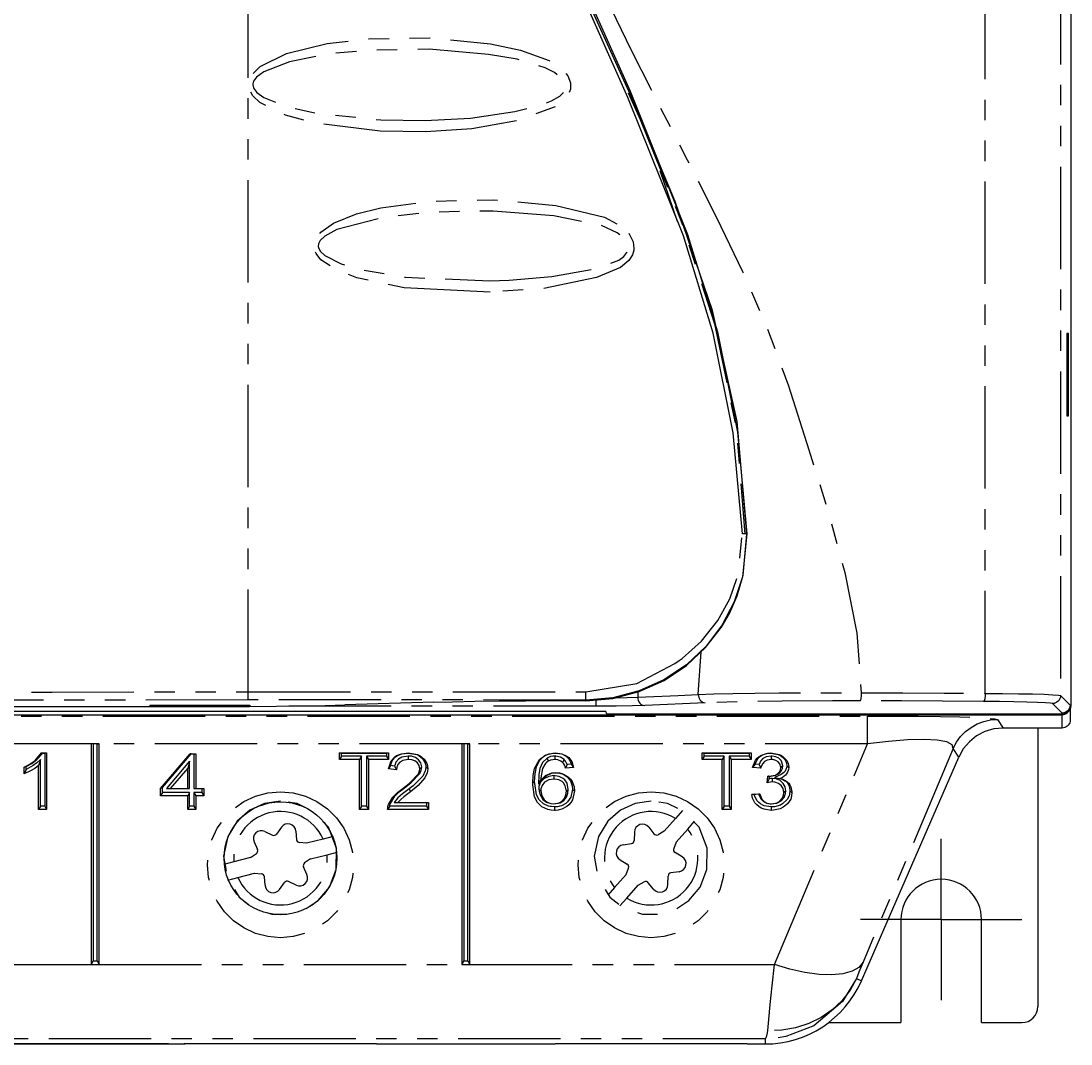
# Model space of a CAD drawing. Extents: x 31 to 367, y -51 to 345.
# Tile 5 of 11: x 93 to 159, y 124 to 187. Entities that reach past the tile are written whole.
import ezdxf

# ---------------------------------------------------------------- set-up
doc = ezdxf.new("R2010")
doc.units = 0
doc.header["$PDSIZE"] = -1
doc.linetypes.add('CENTERX2', pattern=[20.32, 12.7, -2.54, 2.54, -2.54])
doc.linetypes.add('PHANTOM', pattern=[12.7, 6.35, -1.27, 1.27, -1.27, 1.27, -1.27])
doc.layers.get('0').update_dxf_attribs({"linetype": 'CONTINUOUS'})
doc.styles.add('SLDTEXTSTYLE0', font='txt', dxfattribs={"width": 0.75})
doc.dimstyles.get("Standard").update_dxf_attribs({"dimtxt": 0.18, "dimasz": 0.18, "dimexe": 0.18, "dimexo": 0.0625, "dimgap": 0.09, "dimtad": 0, "dimtih": 1, "dimtoh": 1, "dimzin": 0, "dimcen": 0.09, "dimazin": 3, "dimtfac": 1, "dimtofl": 0, "dimtmove": 0, "dimatfit": 3})

# ---------------------------------------------------------------- blocks, each defined once
blk = doc.blocks.new('_CLOSED')
at = {"color": 0, "linetype": 'BYBLOCK'}
for p, q in [((-1, 0.166667), (0, 0)), ((-1, 0.166667), (-1, -0.166667)), ((0, 0), (-1, -0.166667)), ((0, 0), (-1, 0))]:
    blk.add_line(p, q, dxfattribs=at)
blk = doc.blocks.new('*D4')
at = {"color": 7}
for p, q in [((114.463, 326.852), (34.697, 326.852)), ((35.697, 123.805), (35.697, 326.852)), ((102.563, 123.805), (34.697, 123.805))]:
    blk.add_line(p, q, dxfattribs=at)
for p in [(115.463, 326.852), (103.563, 123.805)]:
    blk.add_point(p, dxfattribs=at)
at = {"xscale": 3, "yscale": 3}
for p, rotation in [((35.697, 326.852), 90), ((35.697, 123.805), 270)]:
    blk.add_blockref('_CLOSED', p, dxfattribs=dict(at, rotation=rotation))
at = {"color": 7, "linetype": 'CONTINUOUS', "style": 'SLDTEXTSTYLE0', "width": 0.75}
blk.add_text('203', height=3.5, rotation=90, dxfattribs=at).set_placement((34.197, 221.451))
blk = doc.blocks.new('SW_CENTERMARK2')
at = {"color": 7, "linetype": 'CENTERX2'}
for p, q in [((150.513, 134.029), (150.513, 136.529)), ((148.013, 131.529), (145.513, 131.529)), ((153.013, 131.529), (155.513, 131.529)), ((150.513, 129.029), (150.513, 126.529))]:
    blk.add_line(p, q, dxfattribs=at)
at = {"color": 7, "linetype": 'CONTINUOUS'}
for q in [(150.513, 134.029), (148.013, 131.529), (150.513, 129.029), (153.013, 131.529)]:
    blk.add_line((150.513, 131.529), q, dxfattribs=at)

msp = doc.modelspace()

# ---------------------------------------------------------------- linework, layer by layer
at = {"color": 7, "linetype": 'CONTINUOUS'}
for p, q in [((158.565, 305.829), (158.565, 144.828)), ((158.408, 167.881), (158.314, 167.881)), ((158.314, 167.881), (158.314, 162.776)), ((158.408, 162.776), (158.408, 167.881)), ((158.314, 162.776), (158.408, 162.776)), ((74.243, 144.748), (105.85, 144.748)), ((101.413, 144.828), (107.613, 144.828)), ((101.413, 144.828), (101.413, 144.792)), ((101.413, 144.792), (107.613, 144.792)), ((107.613, 144.828), (107.613, 144.792)), ((119.022, 145.013), (113.51, 144.841)), ((126.979, 145.107), (128.464, 145.105)), ((158.513, 144.737), (158.513, 143.91)), ((61.013, 144.237), (158.013, 144.237)), ((129.703, 144.433), (73.203, 144.433)), ((129.755, 144.276), (129.703, 144.433)), ((158.013, 144.276), (129.755, 144.276)), ((158.013, 143.41), (154.352, 143.41)), ((156.513, 143.41), (156.513, 126.129)), ((98.263, 142.423), (97.763, 142.423)), ((97.885, 142.418), (97.763, 142.423)), ((97.763, 142.423), (97.763, 128.745)), ((98.141, 142.418), (97.885, 142.418)), ((97.885, 142.418), (97.885, 128.961)), ((98.141, 142.418), (98.263, 142.423)), ((98.141, 128.961), (98.141, 142.418)), ((98.263, 128.745), (98.263, 142.423)), ((121.263, 142.423), (120.763, 142.423)), ((120.885, 142.418), (120.763, 142.423)), ((120.763, 142.423), (120.763, 128.745)), ((121.141, 142.418), (120.885, 142.418)), ((120.885, 142.418), (120.885, 128.961)), ((121.141, 142.418), (121.263, 142.423)), ((121.141, 128.961), (121.141, 142.418)), ((121.263, 128.745), (121.263, 142.423)), ((94.627, 141.45), (94.505, 141.085)), ((94.627, 138.56), (94.627, 141.45)), ((94.682, 141.861), (95.003, 141.861)), ((94.756, 141.856), (94.682, 141.861)), ((94.756, 141.856), (94.881, 141.856)), ((94.881, 141.856), (95.003, 141.861)), ((94.881, 141.856), (94.881, 138.56)), ((95.003, 141.861), (95.003, 138.344)), ((102.062, 139.652), (103.903, 141.816)), ((102.184, 139.72), (103.963, 141.811)), ((103.903, 141.816), (104.251, 141.816)), ((103.963, 141.811), (103.903, 141.816)), ((103.963, 141.811), (104.13, 141.811)), ((104.13, 141.811), (104.251, 141.816)), ((104.13, 141.811), (104.13, 139.647)), ((104.251, 141.816), (104.251, 139.652)), ((113.177, 141.861), (116.212, 141.861)), ((113.177, 141.455), (113.177, 141.861)), ((113.299, 141.856), (113.177, 141.861)), ((113.299, 141.672), (113.177, 141.455)), ((114.421, 141.455), (113.177, 141.455)), ((113.299, 141.856), (116.09, 141.856)), ((113.299, 141.672), (113.299, 141.856)), ((114.543, 141.672), (113.299, 141.672)), ((114.543, 141.672), (114.421, 141.455)), ((114.421, 138.344), (114.421, 141.455)), ((114.543, 138.56), (114.543, 141.672)), ((114.846, 141.672), (114.968, 141.455)), ((116.09, 141.672), (114.846, 141.672)), ((114.846, 141.672), (114.846, 138.56)), ((114.968, 141.455), (114.968, 138.344)), ((116.212, 141.455), (114.968, 141.455)), ((116.09, 141.856), (116.212, 141.861)), ((116.09, 141.856), (116.09, 141.672)), ((116.09, 141.672), (116.212, 141.455)), ((116.212, 141.861), (116.212, 141.455)), ((117.445, 141.672), (117.445, 141.455)), ((117.456, 141.856), (117.455, 141.861)), ((125.678, 141.496), (125.585, 141.462)), ((126.054, 141.549), (126.123, 141.351)), ((126.546, 141.672), (126.546, 141.455)), ((126.58, 141.856), (126.579, 141.861)), ((127.112, 141.455), (127.022, 141.275)), ((135.677, 141.861), (138.712, 141.861)), ((135.677, 141.455), (135.677, 141.861)), ((135.799, 141.856), (135.677, 141.861)), ((135.799, 141.672), (135.677, 141.455)), ((136.921, 141.455), (135.677, 141.455)), ((135.799, 141.856), (138.59, 141.856)), ((135.799, 141.672), (135.799, 141.856)), ((137.043, 141.672), (135.799, 141.672)), ((137.043, 141.672), (136.921, 141.455)), ((136.921, 138.344), (136.921, 141.455)), ((137.043, 138.56), (137.043, 141.672)), ((137.346, 141.672), (137.346, 138.56)), ((137.346, 141.672), (137.468, 141.455)), ((138.59, 141.672), (137.346, 141.672)), ((137.468, 141.455), (137.468, 138.344)), ((138.712, 141.455), (137.468, 141.455)), ((138.59, 141.856), (138.712, 141.861)), ((138.59, 141.856), (138.59, 141.672)), ((138.59, 141.672), (138.712, 141.455)), ((138.712, 141.861), (138.712, 141.455)), ((139.945, 141.856), (139.946, 141.861)), ((139.96, 141.672), (139.962, 141.455)), ((145.562, 127.726), (151.602, 141.607)), ((93.732, 141.02), (93.61, 140.982)), ((93.61, 140.566), (93.61, 140.982)), ((93.732, 140.842), (93.61, 140.566)), ((93.732, 140.842), (93.732, 141.02)), ((94.505, 138.344), (94.505, 141.085)), ((103.876, 141.349), (102.429, 139.647)), ((103.754, 140.919), (102.677, 139.652)), ((103.876, 141.349), (103.754, 140.919)), ((103.754, 139.652), (103.754, 140.919)), ((103.876, 139.647), (103.876, 141.349)), ((116.349, 141.074), (116.212, 140.869)), ((116.709, 140.824), (116.212, 140.869)), ((116.596, 141.051), (116.349, 141.074)), ((116.596, 141.051), (116.709, 140.824)), ((118.274, 140.992), (118.152, 140.886)), ((118.527, 140.997), (118.649, 140.89)), ((127.293, 141.139), (127.202, 140.914)), ((127.699, 140.959), (127.202, 140.914)), ((127.557, 141.163), (127.293, 141.139)), ((127.557, 141.163), (127.699, 140.959)), ((138.96, 141.163), (138.811, 140.959)), ((139.309, 140.914), (138.811, 140.959)), ((139.212, 141.14), (138.96, 141.163)), ((139.212, 141.14), (139.309, 140.914)), ((140.674, 141.057), (140.552, 140.952)), ((140.928, 141.073), (141.05, 140.967)), ((125.284, 140.097), (125.162, 139.991)), ((125.531, 139.932), (125.659, 140.18)), ((126.465, 140.454), (126.465, 140.238)), ((126.603, 140.639), (126.602, 140.644)), ((139.702, 140.013), (139.753, 140.418)), ((139.825, 140.41), (139.825, 140.413)), ((139.825, 140.41), (139.862, 140.41)), ((139.843, 140.261), (139.862, 140.41)), ((140.024, 140.277), (140.024, 140.061)), ((140.168, 140.342), (140.521, 140.27)), ((102.184, 139.72), (102.062, 139.652)), ((102.062, 139.201), (102.062, 139.652)), ((102.184, 139.417), (102.184, 139.72)), ((102.429, 139.647), (102.677, 139.652)), ((102.429, 139.647), (103.876, 139.647)), ((102.677, 139.652), (103.754, 139.652)), ((103.876, 139.647), (103.754, 139.652)), ((104.13, 139.647), (104.251, 139.652)), ((104.13, 139.647), (104.627, 139.647)), ((104.251, 139.652), (104.749, 139.652)), ((104.627, 139.647), (104.749, 139.652)), ((104.627, 139.647), (104.627, 139.417)), ((104.749, 139.652), (104.749, 139.201)), ((117.186, 139.68), (117.109, 139.66)), ((117.495, 139.638), (117.573, 139.448)), ((125.537, 139.617), (125.659, 139.512)), ((127.373, 139.594), (127.251, 139.488)), ((127.627, 139.609), (127.749, 139.503)), ((140.873, 139.512), (140.751, 139.406)), ((141.127, 139.508), (141.249, 139.402)), ((102.184, 139.417), (102.062, 139.201)), ((103.754, 139.201), (102.062, 139.201)), ((103.876, 139.417), (102.184, 139.417)), ((103.876, 139.417), (103.754, 139.201)), ((103.754, 138.344), (103.754, 139.201)), ((103.876, 138.56), (103.876, 139.417)), ((104.627, 139.417), (104.13, 139.417)), ((104.13, 139.417), (104.13, 138.56)), ((104.13, 139.417), (104.251, 139.201)), ((104.251, 139.201), (104.251, 138.344)), ((104.749, 139.201), (104.251, 139.201)), ((104.627, 139.417), (104.749, 139.201)), ((116.558, 138.79), (116.801, 138.795)), ((116.558, 138.79), (118.577, 138.79)), ((116.801, 138.795), (118.699, 138.795)), ((118.577, 138.79), (118.699, 138.795)), ((118.577, 138.79), (118.577, 138.56)), ((118.699, 138.795), (118.699, 138.344)), ((138.761, 139.291), (139.259, 139.336)), ((138.9, 139.298), (138.761, 139.291)), ((138.9, 139.298), (139.165, 139.322)), ((139.165, 139.322), (139.259, 139.336)), ((94.627, 138.56), (94.505, 138.344)), ((95.003, 138.344), (94.505, 138.344)), ((94.881, 138.56), (94.627, 138.56)), ((94.881, 138.56), (95.003, 138.344)), ((103.876, 138.56), (103.754, 138.344)), ((104.251, 138.344), (103.754, 138.344)), ((104.13, 138.56), (103.876, 138.56)), ((104.13, 138.56), (104.251, 138.344)), ((114.543, 138.56), (114.421, 138.344)), ((114.968, 138.344), (114.421, 138.344)), ((114.846, 138.56), (114.543, 138.56)), ((114.846, 138.56), (114.968, 138.344)), ((116.289, 138.56), (116.162, 138.344)), ((118.699, 138.344), (116.162, 138.344)), ((116.329, 138.727), (116.214, 138.657)), ((118.577, 138.56), (116.289, 138.56)), ((118.577, 138.56), (118.699, 138.344)), ((126.484, 138.7), (126.484, 138.705)), ((126.523, 138.515), (126.522, 138.299)), ((134.456, 138.282), (134.03, 137.8)), ((137.043, 138.56), (136.921, 138.344)), ((137.468, 138.344), (136.921, 138.344)), ((137.346, 138.56), (137.043, 138.56)), ((137.346, 138.56), (137.468, 138.344)), ((139.969, 138.515), (139.969, 138.299)), ((139.986, 138.7), (139.987, 138.705)), ((134.03, 137.8), (133.322, 137)), ((134.779, 137.138), (135.205, 137.62)), ((108.542, 136.996), (109.012, 136.769)), ((109.566, 137.257), (109.261, 136.833)), ((110.471, 137.003), (110.51, 136.482)), ((131.473, 136.953), (131.459, 136.431)), ((132.364, 137.252), (132.689, 136.843)), ((133.322, 137), (132.941, 136.792)), ((134.071, 136.337), (134.779, 137.138)), ((107.869, 136.339), (108.084, 135.863)), ((111.122, 136.255), (110.69, 136.298)), ((112.157, 136.519), (111.122, 136.255)), ((112.78, 136.679), (112.157, 136.519)), ((130.772, 136.161), (131.289, 136.239)), ((134.071, 136.337), (133.913, 135.933)), ((107.656, 135.371), (108.015, 135.616)), ((111.369, 135.286), (112.404, 135.551)), ((112.404, 135.551), (113.028, 135.71)), ((134.44, 135.417), (133.994, 135.69)), ((106.621, 135.107), (105.998, 134.948)), ((107.656, 135.371), (106.621, 135.107)), ((111.369, 135.286), (111.01, 135.042)), ((130.586, 135.24), (131.031, 134.968)), ((106.868, 134.138), (107.904, 134.402)), ((107.904, 134.402), (108.336, 134.359)), ((111.156, 134.318), (110.941, 134.794)), ((130.954, 134.32), (130.246, 133.519)), ((130.954, 134.32), (131.113, 134.724)), ((133.553, 133.704), (133.566, 134.226)), ((134.253, 134.496), (133.736, 134.419)), ((106.245, 133.979), (106.868, 134.138)), ((108.555, 133.654), (108.515, 134.175)), ((109.459, 133.4), (109.764, 133.824)), ((110.484, 133.662), (110.013, 133.888)), ((130.996, 132.857), (131.703, 133.658)), ((131.703, 133.658), (132.085, 133.865)), ((132.662, 133.405), (132.336, 133.814)), ((130.246, 133.519), (129.82, 133.037)), ((130.57, 132.375), (130.996, 132.857)), ((148.013, 131.529), (148.013, 125.129)), ((153.013, 125.129), (153.013, 131.529)), ((97.885, 128.961), (97.763, 128.745)), ((97.763, 128.745), (98.263, 128.745)), ((97.885, 128.961), (98.141, 128.961)), ((98.141, 128.961), (98.263, 128.745)), ((120.885, 128.961), (120.763, 128.745)), ((120.763, 128.745), (121.263, 128.745)), ((120.885, 128.961), (121.141, 128.961)), ((121.141, 128.961), (121.263, 128.745)), ((143.519, 125.129), (148.013, 125.129)), ((153.013, 125.129), (155.513, 125.129)), ((92.463, 123.805), (103.563, 123.805)), ((115.463, 123.805), (103.563, 123.805)), ((115.463, 123.805), (126.563, 123.805)), ((138.463, 123.805), (126.563, 123.805)), ((138.463, 123.805), (139.58, 123.805))]:
    msp.add_line(p, q, dxfattribs=at)
at = {"color": 7, "linetype": 'PHANTOM'}
for p, q in [((153.243, 145.561), (153.243, 305.096)), ((157.917, 305.233), (157.917, 145.424)), ((107.513, 145.654), (107.513, 190.937)), ((134.156, 174.835), (133.064, 177.984)), ((135.432, 145.49), (135.622, 148.141)), ((107.513, 145.154), (107.513, 145.654)), ((131.685, 145.643), (131.678, 145.32)), ((157.917, 145.424), (158.513, 144.828)), ((129.077, 144.761), (109.012, 144.761)), ((128.464, 145.105), (128.45, 145.145)), ((129.077, 145.155), (129.077, 144.761)), ((135.864, 144.977), (132.111, 144.807)), ((158.013, 144.329), (157.417, 144.924)), ((158.565, 144.828), (158.513, 144.828)), ((73.092, 144.154), (145.934, 144.154)), ((145.934, 142.423), (145.934, 144.154)), ((158.013, 144.276), (158.013, 144.329)), ((158.013, 143.41), (158.013, 144.237)), ((154.004, 143.941), (154.352, 143.41)), ((97.763, 142.423), (73.092, 142.423)), ((120.763, 142.423), (98.263, 142.423)), ((145.934, 142.423), (121.263, 142.423)), ((140.164, 128.745), (145.934, 142.423)), ((151.254, 142.139), (145.664, 128.888)), ((151.602, 141.607), (151.254, 142.139)), ((78.861, 128.745), (97.763, 128.745)), ((98.263, 128.745), (120.763, 128.745)), ((121.263, 128.745), (140.164, 128.745)), ((145.249, 127.862), (145.562, 127.726)), ((139.58, 124.129), (79.445, 124.129)), ((139.58, 124.129), (139.58, 123.805))]:
    msp.add_line(p, q, dxfattribs=at)
at = {"color": 7, "linetype": 'CONTINUOUS', "flags": 128}
for points in [[(138.172, 155.449), (137.601, 161.719), (136.363, 167.913), (134.515, 173.936), (131.07, 182.538), (127.292, 191.011), (123.572, 199.504), (120.302, 208.165), (117.541, 217.151), (115.279, 226.3), (113.715, 235.568), (113.048, 244.909), (113.36, 254.687), (114.481, 264.428), (116.208, 274.074), (117.862, 281.455), (119.765, 288.776), (120.937, 292.414), (122.225, 296.029), (123.333, 299.675), (123.967, 303.408)], [(124.235, 303.39), (123.6, 299.645), (122.486, 295.986), (121.19, 292.36), (120.012, 288.71), (116.441, 274.028), (114.694, 264.399), (113.551, 254.675), (113.228, 244.912), (113.871, 235.892), (115.371, 226.941), (117.531, 218.101), (120.151, 209.409), (123.48, 200.446), (127.302, 191.666), (131.203, 182.912), (134.771, 174.031), (136.634, 167.981), (137.881, 161.758), (138.454, 155.458)], [(138.459, 155.441), (137.856, 162.42), (136.326, 169.308), (134.008, 176.079), (131.241, 182.689), (128.27, 189.222), (125.323, 195.764), (121.219, 206.244), (117.885, 217.015), (115.203, 227.994), (113.801, 236.428), (113.236, 244.909), (113.478, 253.434), (114.37, 261.996), (115.758, 270.532), (117.737, 279.834), (120.113, 289.049), (120.936, 291.925), (121.8, 294.79), (121.958, 295.281)], [(138.454, 155.458), (138.182, 152.782), (137.672, 151.241), (136.921, 149.808), (135.917, 148.482), (134.702, 147.334), (133.301, 146.397), (131.763, 145.707), (130.13, 145.287), (128.45, 145.145)], [(137.376, 150.524), (137.841, 151.609), (138.22, 152.9), (138.459, 155.441)], [(128.464, 145.105), (130.144, 145.247), (131.777, 145.667), (133.316, 146.358), (134.715, 147.292), (135.895, 148.397), (136.875, 149.664), (137.376, 150.524)], [(105.85, 144.748), (107.586, 144.752), (109.27, 144.763), (110.85, 144.783), (112.277, 144.809), (113.51, 144.841)], [(119.022, 145.013), (120.191, 145.044), (121.581, 145.07), (123.075, 145.089), (124.716, 145.102), (126.979, 145.107)], [(132.111, 144.807), (131.359, 144.783), (130.35, 144.767), (129.077, 144.761)], [(158.513, 144.828), (158.475, 144.637), (158.366, 144.475), (158.204, 144.367), (158.013, 144.329)], [(158.565, 144.828), (158.533, 144.645), (158.443, 144.483), (158.302, 144.358), (158.134, 144.29), (158.013, 144.276)], [(158.013, 144.237), (158.099, 144.245), (158.184, 144.267), (158.263, 144.304), (158.334, 144.354), (158.396, 144.416), (158.446, 144.487), (158.483, 144.566), (158.505, 144.65), (158.513, 144.737)], [(154.352, 143.41), (153.776, 143.354), (153.221, 143.188), (152.708, 142.919), (152.257, 142.556), (151.883, 142.113), (151.602, 141.607)], [(158.513, 143.91), (158.505, 143.823), (158.483, 143.739), (158.446, 143.66), (158.396, 143.588), (158.334, 143.527), (158.263, 143.477), (158.184, 143.44), (158.099, 143.417), (158.013, 143.41)], [(93.61, 140.982), (93.966, 141.169), (94.289, 141.403), (94.682, 141.861)], [(93.732, 141.02), (94.084, 141.214), (94.402, 141.453), (94.756, 141.856)], [(94.627, 141.45), (94.402, 141.254), (94.16, 141.074), (93.732, 140.842)], [(116.212, 140.869), (116.37, 141.367), (116.582, 141.604), (116.715, 141.694), (117.024, 141.814), (117.455, 141.861)], [(116.349, 141.074), (116.473, 141.413), (116.658, 141.624), (116.776, 141.704), (117.047, 141.81), (117.456, 141.856)], [(117.445, 141.672), (117.044, 141.602), (116.831, 141.477), (116.677, 141.294), (116.603, 141.091), (116.596, 141.051)], [(117.445, 141.455), (117.109, 141.401), (116.924, 141.299), (116.789, 141.144), (116.724, 140.973), (116.709, 140.824)], [(118.274, 140.992), (118.221, 141.244), (118.08, 141.441), (117.885, 141.578), (117.641, 141.655), (117.445, 141.672)], [(118.152, 140.886), (118.118, 141.074), (118.007, 141.244), (117.851, 141.363), (117.655, 141.434), (117.445, 141.455)], [(117.455, 141.861), (118.024, 141.765), (118.18, 141.689), (118.43, 141.482), (118.598, 141.199), (118.61, 141.162), (118.621, 141.125), (118.63, 141.087), (118.643, 141.011), (118.649, 140.89)], [(117.456, 141.856), (117.968, 141.772), (118.107, 141.706), (118.327, 141.527), (118.479, 141.279), (118.491, 141.246), (118.5, 141.211), (118.516, 141.142), (118.521, 141.107), (118.527, 140.997)], [(125.162, 139.991), (125.189, 140.466), (125.281, 140.907), (125.585, 141.462)], [(125.284, 140.097), (125.312, 140.573), (125.4, 140.991), (125.588, 141.384), (125.678, 141.496)], [(126.054, 141.549), (125.772, 141.261), (125.606, 140.899), (125.546, 140.506), (125.531, 139.932)], [(125.585, 141.462), (125.981, 141.746), (126.402, 141.853), (126.579, 141.861)], [(125.678, 141.496), (125.858, 141.653), (126.164, 141.8), (126.511, 141.854), (126.58, 141.856)], [(126.546, 141.672), (126.404, 141.663), (126.265, 141.634), (126.054, 141.549)], [(126.546, 141.455), (126.404, 141.445), (126.261, 141.411), (126.123, 141.351)], [(127.112, 141.455), (126.879, 141.608), (126.599, 141.67), (126.546, 141.672)], [(127.022, 141.275), (126.913, 141.358), (126.725, 141.435), (126.546, 141.455)], [(126.579, 141.861), (126.972, 141.81), (127.275, 141.672), (127.401, 141.571), (127.588, 141.323), (127.699, 140.959)], [(126.58, 141.856), (126.973, 141.799), (127.233, 141.667), (127.34, 141.573), (127.495, 141.346), (127.557, 141.163)], [(127.293, 141.139), (127.224, 141.303), (127.112, 141.455)], [(138.811, 140.959), (138.995, 141.411), (139.098, 141.537), (139.223, 141.645), (139.359, 141.73), (139.672, 141.837), (139.946, 141.861)], [(138.96, 141.163), (139.134, 141.507), (139.235, 141.612), (139.352, 141.701), (139.474, 141.765), (139.744, 141.842), (139.945, 141.856)], [(139.96, 141.672), (139.655, 141.622), (139.453, 141.511), (139.303, 141.346), (139.212, 141.14)], [(139.962, 141.455), (139.711, 141.417), (139.541, 141.328), (139.414, 141.193), (139.32, 140.97), (139.309, 140.914)], [(139.945, 141.856), (140.395, 141.776), (140.529, 141.712), (140.651, 141.631), (140.817, 141.446), (140.873, 141.338), (140.895, 141.282), (140.911, 141.224), (140.928, 141.073)], [(139.946, 141.861), (140.446, 141.771), (140.597, 141.698), (140.735, 141.606), (140.925, 141.391), (140.99, 141.266), (141.014, 141.2), (141.032, 141.133), (141.05, 140.967)], [(140.674, 141.057), (140.628, 141.289), (140.573, 141.389), (140.433, 141.53), (140.242, 141.628), (140.018, 141.67), (139.96, 141.672)], [(140.552, 140.952), (140.525, 141.118), (140.491, 141.189), (140.387, 141.313), (140.245, 141.402), (140.07, 141.449), (139.962, 141.455)], [(94.505, 141.085), (94.266, 140.902), (94.005, 140.746), (93.61, 140.566)], [(117.109, 139.66), (117.129, 139.675), (117.209, 139.736), (117.523, 139.989), (118.068, 140.577), (118.12, 140.696), (118.137, 140.758), (118.152, 140.886)], [(117.186, 139.68), (117.206, 139.695), (117.286, 139.757), (117.601, 140.009), (118.153, 140.59), (118.221, 140.728), (118.246, 140.801), (118.263, 140.875), (118.274, 140.992)], [(118.527, 140.997), (118.523, 140.912), (118.519, 140.87), (118.512, 140.828), (118.492, 140.745), (118.341, 140.432), (117.741, 139.832), (117.495, 139.638)], [(118.649, 140.89), (118.635, 140.722), (118.617, 140.638), (118.479, 140.32), (118.048, 139.834), (117.573, 139.448)], [(126.123, 141.351), (126.007, 141.256), (125.956, 141.202), (125.909, 141.145), (125.765, 140.891), (125.663, 140.314), (125.659, 140.18)], [(127.202, 140.914), (127.15, 141.074), (127.097, 141.179), (127.022, 141.275)], [(139.825, 140.413), (140.219, 140.491), (140.377, 140.579), (140.478, 140.684), (140.536, 140.814), (140.552, 140.952)], [(139.862, 140.41), (140.238, 140.483), (140.45, 140.596), (140.58, 140.728), (140.654, 140.892), (140.674, 141.057)], [(140.928, 141.073), (140.915, 140.949), (140.899, 140.889), (140.875, 140.83), (140.821, 140.737), (140.755, 140.658), (140.586, 140.532), (140.168, 140.342)], [(141.05, 140.967), (141.039, 140.843), (141.025, 140.782), (140.982, 140.671), (140.921, 140.567), (140.842, 140.474), (140.639, 140.326), (140.521, 140.27)], [(126.523, 138.515), (126.307, 138.53), (126.254, 138.539), (126.149, 138.563), (125.823, 138.711), (125.569, 138.947), (125.405, 139.257), (125.287, 139.957), (125.284, 140.097)], [(125.531, 139.932), (125.781, 140.251), (126.02, 140.473), (126.332, 140.606), (126.603, 140.639)], [(126.465, 140.454), (126.156, 140.411), (125.846, 140.253), (125.654, 140.044), (125.553, 139.785), (125.537, 139.617)], [(125.659, 140.18), (125.962, 140.465), (126.354, 140.619), (126.602, 140.644)], [(126.465, 140.238), (126.156, 140.189), (125.897, 140.041), (125.74, 139.85), (125.667, 139.627), (125.659, 139.512)], [(127.373, 139.594), (127.292, 139.994), (127.148, 140.201), (127.051, 140.285), (126.815, 140.404), (126.547, 140.452), (126.465, 140.454)], [(127.251, 139.488), (127.186, 139.83), (127.068, 140.011), (126.986, 140.085), (126.794, 140.187), (126.515, 140.237), (126.465, 140.238)], [(126.602, 140.644), (126.781, 140.632), (126.825, 140.625), (126.869, 140.617), (126.912, 140.606), (127.08, 140.549), (127.377, 140.359), (127.504, 140.23), (127.606, 140.083), (127.726, 139.752), (127.749, 139.503)], [(126.603, 140.639), (126.692, 140.636), (126.737, 140.632), (126.781, 140.626), (126.825, 140.618), (126.911, 140.597), (127.052, 140.544), (127.3, 140.379), (127.413, 140.26), (127.503, 140.129), (127.608, 139.83), (127.627, 139.609)], [(139.843, 140.261), (139.772, 140.138), (139.702, 140.013)], [(139.753, 140.418), (139.78, 140.416), (139.802, 140.415), (139.825, 140.413)], [(139.825, 140.41), (139.822, 140.41), (139.803, 140.412), (139.784, 140.414), (139.753, 140.418)], [(140.024, 140.277), (139.933, 140.272), (139.843, 140.261)], [(140.873, 139.512), (140.834, 139.759), (140.713, 139.975), (140.521, 140.144), (140.276, 140.247), (140.024, 140.277)], [(140.168, 140.342), (140.576, 140.247), (140.697, 140.203), (140.755, 140.174), (140.809, 140.141), (140.86, 140.104), (140.946, 140.024), (141.016, 139.931), (141.069, 139.83), (141.126, 139.548), (141.127, 139.508)], [(140.521, 140.27), (140.654, 140.234), (140.718, 140.21), (140.781, 140.182), (140.841, 140.15), (140.951, 140.073), (141.047, 139.981), (141.125, 139.876), (141.184, 139.761), (141.248, 139.443), (141.249, 139.402)], [(116.214, 138.657), (116.486, 139.114), (116.776, 139.402), (117.109, 139.66)], [(116.329, 138.727), (116.608, 139.182), (116.879, 139.444), (117.186, 139.68)], [(117.495, 139.638), (117.092, 139.334), (116.804, 139.084), (116.558, 138.79)], [(117.573, 139.448), (117.168, 139.142), (116.973, 138.981), (116.801, 138.795)], [(126.522, 138.299), (126.306, 138.313), (126.2, 138.331), (126.095, 138.357), (125.737, 138.526), (125.459, 138.791), (125.282, 139.135), (125.164, 139.894), (125.162, 139.991)], [(125.537, 139.617), (125.595, 139.3), (125.797, 138.971), (126.02, 138.806), (126.29, 138.716), (126.484, 138.7)], [(125.659, 139.512), (125.724, 139.195), (125.875, 138.954), (126.061, 138.807), (126.289, 138.723), (126.484, 138.705)], [(126.484, 138.7), (126.861, 138.77), (127.091, 138.912), (127.256, 139.113), (127.352, 139.371), (127.373, 139.594)], [(126.484, 138.705), (126.8, 138.761), (126.996, 138.878), (127.14, 139.045), (127.228, 139.265), (127.251, 139.488)], [(127.749, 139.503), (127.627, 138.958), (127.53, 138.791), (127.415, 138.649), (127.285, 138.535), (126.974, 138.371), (126.887, 138.345), (126.798, 138.324), (126.753, 138.316), (126.569, 138.3), (126.522, 138.299)], [(127.627, 139.609), (127.52, 139.117), (127.434, 138.965), (127.327, 138.832), (127.215, 138.731), (126.945, 138.585), (126.868, 138.561), (126.829, 138.551), (126.79, 138.542), (126.71, 138.528), (126.523, 138.515)], [(140.024, 140.061), (139.92, 140.054), (139.811, 140.037), (139.702, 140.013)], [(141.127, 139.508), (141.106, 139.306), (141.079, 139.207), (141.061, 139.159), (140.959, 138.977), (140.694, 138.721), (140.529, 138.627), (140.169, 138.527), (139.969, 138.515)], [(139.986, 138.7), (140.356, 138.762), (140.586, 138.896), (140.757, 139.09), (140.856, 139.339), (140.873, 139.512)], [(140.751, 139.406), (140.705, 139.653), (140.589, 139.833), (140.415, 139.969), (140.194, 140.046), (140.024, 140.061)], [(139.969, 138.299), (139.517, 138.366), (139.347, 138.436), (139.195, 138.531), (139.062, 138.645), (138.954, 138.771), (138.808, 139.063), (138.761, 139.291)], [(139.969, 138.515), (139.517, 138.59), (139.441, 138.622), (139.307, 138.698), (139.188, 138.791), (139.085, 138.899), (138.94, 139.155), (138.9, 139.298)], [(139.165, 139.322), (139.31, 139.01), (139.474, 138.844), (139.691, 138.74), (139.986, 138.7)], [(139.259, 139.336), (139.389, 139), (139.518, 138.85), (139.698, 138.749), (139.892, 138.709), (139.987, 138.705)], [(141.249, 139.402), (141.23, 139.2), (141.205, 139.101), (141.17, 139.004), (140.982, 138.715), (140.709, 138.489), (140.52, 138.396), (140.105, 138.304), (139.969, 138.299)], [(139.987, 138.705), (140.301, 138.756), (140.498, 138.867), (140.645, 139.03), (140.734, 139.243), (140.751, 139.406)], [(116.162, 138.344), (116.165, 138.443), (116.182, 138.55), (116.214, 138.657)], [(116.289, 138.56), (116.303, 138.644), (116.329, 138.727)]]:
    msp.add_lwpolyline(points, dxfattribs=at)
at = {"color": 7, "linetype": 'PHANTOM', "flags": 128}
for points in [[(129.719, 188.686), (131.265, 185.475), (132.982, 182.088), (134.754, 178.661), (136.578, 175.079), (138.184, 171.743), (139.666, 168.339), (141.033, 164.643), (142.304, 160.66), (143.484, 156.884), (144.53, 153.05), (145.27, 149.285), (145.55, 145.598)], [(118.522, 180.402), (115.699, 180.439), (111.511, 180.963), (109.816, 181.431), (108.232, 182.219), (107.79, 182.639), (107.589, 182.985), (107.524, 183.301), (107.571, 183.62), (107.76, 183.979), (108.244, 184.447), (109.892, 185.252), (112.407, 185.871), (114.988, 186.162), (118.774, 186.232), (122.537, 185.857), (124.4, 185.465), (126.182, 184.818), (126.836, 184.425), (127.337, 183.871), (127.504, 183.446), (127.51, 183.053), (127.365, 182.669), (127.122, 182.366), (126.556, 181.954), (124.21, 181.081), (121.387, 180.587), (118.522, 180.402)], [(118.498, 181.103), (121.293, 181.256), (124.061, 181.655), (125.939, 182.166), (126.338, 182.325), (126.85, 182.618), (127.052, 182.828), (127.142, 183.016), (127.159, 183.092), (127.153, 183.298), (127.136, 183.365), (126.975, 183.665), (126.521, 184.071), (125.939, 184.376), (124.208, 184.901), (122.417, 185.203), (118.731, 185.521), (115.031, 185.467), (112.528, 185.23), (110.068, 184.735), (108.48, 184.128), (108.017, 183.79), (107.837, 183.535), (107.794, 183.368), (107.792, 183.309), (107.832, 183.133), (107.854, 183.086), (108.046, 182.839), (108.47, 182.535), (109.996, 181.941), (111.641, 181.571), (115.732, 181.137), (118.498, 181.103)], [(131.089, 182.827), (131.835, 181.159), (134.364, 174.9), (136.443, 168.495), (137.789, 162.005), (138.325, 155.437)], [(122.522, 170.458), (117.178, 170.729), (114.259, 171.34), (113.087, 171.783), (112.026, 172.467), (111.719, 172.859), (111.607, 173.17), (111.61, 173.503), (111.712, 173.784), (112.015, 174.178), (112.798, 174.728), (114.229, 175.312), (115.738, 175.682), (118.895, 176.099), (122.751, 176.186), (126.589, 175.83), (129.625, 175.096), (130.715, 174.505), (131.12, 174.106), (131.121, 174.106)], [(122.499, 171.152), (123.699, 171.194), (126.345, 171.413), (128.954, 171.884), (130.505, 172.431), (130.817, 172.662), (131.008, 172.904), (131.085, 173.129), (131.091, 173.184), (131.06, 173.414), (131.041, 173.468), (130.824, 173.795), (130.401, 174.14), (129.409, 174.598), (126.481, 175.189), (122.716, 175.485), (118.939, 175.416), (115.856, 175.075), (113.007, 174.336), (112.255, 173.932), (111.965, 173.651), (111.868, 173.452), (111.853, 173.292), (111.865, 173.217), (111.972, 172.997), (112.266, 172.716), (113.286, 172.211), (114.421, 171.87), (117.263, 171.379), (122.499, 171.152)], [(131.121, 174.106), (131.121, 174.106), (131.175, 174.035), (131.406, 173.575), (131.448, 173.17), (131.434, 173.061), (131.434, 173.061)], [(131.434, 173.061), (131.434, 173.061), (131.345, 172.768), (131.124, 172.424), (130.611, 171.99), (129.118, 171.363), (125.857, 170.686), (122.522, 170.458)], [(134.248, 147.59), (134.249, 147.59), (134.431, 147.723), (135.642, 148.807), (136.646, 150.073), (137.391, 151.432), (137.9, 152.901), (138.172, 155.449)], [(138.454, 155.458), (138.448, 155.458), (138.433, 155.457), (138.409, 155.457), (138.376, 155.455), (138.335, 155.454), (138.287, 155.452), (138.232, 155.451), (138.172, 155.449)], [(138.454, 155.458), (138.459, 155.443), (138.459, 155.441)], [(128.466, 145.644), (131.615, 146.177), (133.991, 147.403), (134.248, 147.59), (134.248, 147.59)], [(68.671, 145.512), (71.379, 145.532), (83.275, 145.599), (95.349, 145.64), (107.513, 145.654)], [(107.513, 145.654), (118.872, 145.651), (128.466, 145.644)], [(128.45, 145.145), (128.453, 145.157), (128.456, 145.187), (128.458, 145.234), (128.461, 145.296), (128.463, 145.371), (128.464, 145.456), (128.465, 145.548), (128.466, 145.644)], [(130.253, 145.275), (131.034, 145.293), (131.678, 145.32)], [(131.678, 145.32), (132.179, 145.343), (134.18, 145.434), (135.432, 145.49)], [(131.678, 145.32), (131.686, 145.222), (131.709, 145.127), (131.749, 145.038), (131.803, 144.961), (131.869, 144.896), (131.944, 144.848), (132.026, 144.818), (132.111, 144.807)], [(135.432, 145.49), (135.432, 145.49), (136.397, 145.523), (137.579, 145.55), (138.948, 145.572), (140.462, 145.588), (142.08, 145.598), (143.755, 145.602), (144.753, 145.601), (145.55, 145.598), (145.55, 145.598)], [(135.432, 145.49), (135.463, 145.296), (135.556, 145.13), (135.697, 145.018), (135.864, 144.977)], [(145.55, 145.598), (145.544, 145.41), (145.528, 145.249), (145.504, 145.14), (145.477, 145.099)], [(145.55, 145.598), (148.126, 145.588), (150.691, 145.575), (153.243, 145.561)], [(153.243, 145.561), (153.24, 145.465), (153.234, 145.373), (153.223, 145.287), (153.21, 145.212), (153.193, 145.15), (153.174, 145.103), (153.154, 145.073), (153.133, 145.061)], [(153.243, 145.561), (154.318, 145.553), (155.308, 145.539), (156.177, 145.522), (156.895, 145.501), (157.436, 145.477), (157.781, 145.451), (157.917, 145.424)], [(157.917, 145.424), (157.907, 145.327), (157.879, 145.233), (157.832, 145.147), (157.77, 145.071), (157.695, 145.009), (157.608, 144.963), (157.514, 144.934), (157.417, 144.924)], [(107.513, 145.154), (95.392, 145.14), (83.36, 145.1), (71.506, 145.032), (68.852, 145.013)], [(128.45, 145.145), (118.863, 145.151), (107.513, 145.154)], [(145.477, 145.099), (143.772, 145.101), (140.644, 145.084), (137.905, 145.041), (135.864, 144.977)], [(153.133, 145.061), (150.593, 145.075), (148.041, 145.088), (145.477, 145.099)], [(157.417, 144.924), (157.292, 144.951), (156.976, 144.977), (156.48, 145.001), (155.822, 145.022), (155.026, 145.04), (154.118, 145.053), (153.133, 145.061)], [(145.934, 144.154), (147.559, 144.15), (149.086, 144.138), (150.468, 144.119), (151.666, 144.094), (152.644, 144.062), (153.372, 144.025), (153.83, 143.985), (154.004, 143.941)], [(151.254, 142.139), (151.456, 142.524), (151.711, 142.875), (152.015, 143.186), (152.36, 143.45), (152.74, 143.661), (153.146, 143.816), (153.57, 143.909), (154.004, 143.941)], [(151.254, 142.139), (151.19, 142.372), (150.858, 142.548), (150.269, 142.66), (149.447, 142.704), (148.423, 142.678), (147.236, 142.583), (145.934, 142.423)], [(109.513, 139.453), (110.299, 139.384), (111.062, 139.18), (111.777, 138.846), (112.424, 138.394), (112.982, 137.835), (113.435, 137.189), (113.768, 136.473), (113.972, 135.711), (114.041, 134.924), (113.972, 134.138), (113.768, 133.376), (113.435, 132.66), (112.982, 132.014), (112.424, 131.455), (111.777, 131.003), (111.062, 130.669), (110.299, 130.465), (109.513, 130.396), (108.726, 130.465), (107.964, 130.669), (107.248, 131.003), (106.602, 131.455), (106.044, 132.014), (105.591, 132.66), (105.257, 133.376), (105.053, 134.138), (104.984, 134.924), (105.053, 135.711), (105.257, 136.473), (105.591, 137.189), (106.044, 137.835), (106.602, 138.394), (107.248, 138.846), (107.964, 139.18), (108.726, 139.384), (109.513, 139.453)], [(132.513, 139.453), (133.299, 139.384), (134.062, 139.18), (134.777, 138.846), (135.424, 138.394), (135.982, 137.835), (136.435, 137.189), (136.768, 136.473), (136.972, 135.711), (137.041, 134.924), (136.972, 134.138), (136.768, 133.376), (136.435, 132.66), (135.982, 132.014), (135.424, 131.455), (134.777, 131.003), (134.062, 130.669), (133.299, 130.465), (132.513, 130.396), (131.726, 130.465), (130.964, 130.669), (130.248, 131.003), (129.602, 131.455), (129.044, 132.014), (128.591, 132.66), (128.257, 133.376), (128.053, 134.138), (127.984, 134.924), (128.053, 135.711), (128.257, 136.473), (128.591, 137.189), (129.044, 137.835), (129.602, 138.394), (130.248, 138.846), (130.964, 139.18), (131.726, 139.384), (132.513, 139.453)], [(109.513, 138.876), (108.513, 138.731), (107.604, 138.315), (106.825, 137.634), (106.244, 136.677), (105.986, 135.468), (106.2, 134.13), (106.946, 132.925), (107.848, 132.236), (108.979, 131.859), (110.057, 131.861), (111.017, 132.155), (111.859, 132.712), (112.544, 133.54), (112.97, 134.641), (112.99, 135.946), (112.483, 137.251), (111.507, 138.258), (110.537, 138.724), (109.513, 138.876)], [(132.513, 138.876), (131.513, 138.731), (130.604, 138.315), (129.825, 137.634), (129.244, 136.677), (128.986, 135.468), (129.2, 134.13), (129.946, 132.925), (130.848, 132.236), (131.979, 131.859), (133.057, 131.861), (134.017, 132.155), (134.859, 132.712), (135.544, 133.54), (135.97, 134.641), (135.99, 135.946), (135.483, 137.251), (134.507, 138.258), (133.537, 138.724), (132.513, 138.876)], [(139.75, 124.642), (139.814, 125.324), (139.907, 126.26), (140.025, 127.415), (140.164, 128.745)], [(145.664, 128.888), (145.398, 128.561), (144.978, 128.314), (144.415, 128.155), (143.726, 128.089), (142.932, 128.117), (142.056, 128.238), (141.124, 128.45), (140.164, 128.745)], [(145.664, 128.888), (145.525, 128.555), (145.407, 128.266), (145.314, 128.032), (145.249, 127.862)], [(145.249, 127.862), (144.388, 126.436), (142.6, 124.923), (140.865, 124.267), (140.238, 124.165), (139.663, 124.129), (139.597, 124.129), (139.58, 124.129)], [(145.249, 127.862), (144.856, 127.141), (144.352, 126.489), (143.748, 125.917), (143.057, 125.44), (142.295, 125.067), (141.478, 124.806), (140.623, 124.663), (139.75, 124.642)], [(139.58, 124.129), (139.581, 124.129), (139.582, 124.129), (139.583, 124.13), (139.583, 124.13), (139.584, 124.13), (139.585, 124.131), (139.587, 124.131), (139.589, 124.133), (139.592, 124.134), (139.597, 124.137), (139.602, 124.141), (139.609, 124.147), (139.619, 124.157), (139.633, 124.175), (139.65, 124.205), (139.675, 124.26), (139.692, 124.311), (139.734, 124.507), (139.75, 124.642)]]:
    msp.add_lwpolyline(points, dxfattribs=at)
at = {"color": 7, "linetype": 'CONTINUOUS'}
msp.add_circle((109.513, 135.329), 3.5, dxfattribs=at)
at = {"color": 7, "linetype": 'PHANTOM'}
for centre, start, end in [((109.513, 135.329), 24.24431, 184.38793), ((132.513, 135.329), 58.45899, 218.60261), ((132.513, 135.329), 238.45899, 38.60261), ((109.513, 135.329), 204.24431, 4.38793)]:
    msp.add_arc(centre, 2.9, start, end, dxfattribs=at)
at = {"color": 7, "linetype": 'CONTINUOUS'}
for centre, radius, start, end in [((108.325, 136.545), 0.5, 64.31612, 204.31612), ((109.099, 136.95), 0.2, 244.31612, 324.31612), ((109.972, 136.965), 0.5, 4.31612, 144.31612), ((131.972, 136.941), 0.5, 38.5308, 178.5308), ((132.845, 136.968), 0.2, 218.5308, 298.5308), ((110.71, 136.497), 0.2, 184.31612, 264.31612), ((131.259, 136.436), 0.2, 278.5308, 358.5308), ((107.902, 135.781), 0.2, 304.31612, 24.31612), ((130.847, 135.667), 0.5, 98.5308, 238.5308), ((134.099, 135.86), 0.2, 158.5308, 238.5308), ((111.123, 134.876), 0.2, 124.31612, 204.31612), ((130.927, 134.797), 0.2, 338.5308, 58.5308), ((134.179, 134.991), 0.5, 278.5308, 58.5308), ((108.316, 134.16), 0.2, 4.31612, 84.31612), ((110.7, 134.112), 0.5, 244.31612, 24.31612), ((133.766, 134.221), 0.2, 98.5308, 178.5308), ((109.053, 133.692), 0.5, 184.31612, 324.31612), ((109.926, 133.708), 0.2, 64.31612, 144.31612), ((132.18, 133.689), 0.2, 38.5308, 118.5308), ((133.053, 133.717), 0.5, 218.5308, 358.5308), ((150.513, 131.529), 2.5, 0, 180), ((139.58, 130.329), 6.524, 270, 336.48472), ((155.513, 126.129), 1, 270, 0)]:
    msp.add_arc(centre, radius, start, end, dxfattribs=at)

# ---------------------------------------------------------------- block references
msp.add_blockref('SW_CENTERMARK2', (0, 0))

# ---------------------------------------------------------------- dimensions: what is measured, and where the dimension line sits
at = {"color": 7}
dim = msp.add_linear_dim(base=(35.697, 326.852), p1=(103.563, 123.805), p2=(115.463, 326.852), angle=90, dimstyle='Standard', dxfattribs=at)
dim.commit()
dim.dimension.update_dxf_attribs({"geometry": '*D4', "text_midpoint": (35.697, 225.329), "dimtype": 128})

doc.saveas('drawing.dxf')
